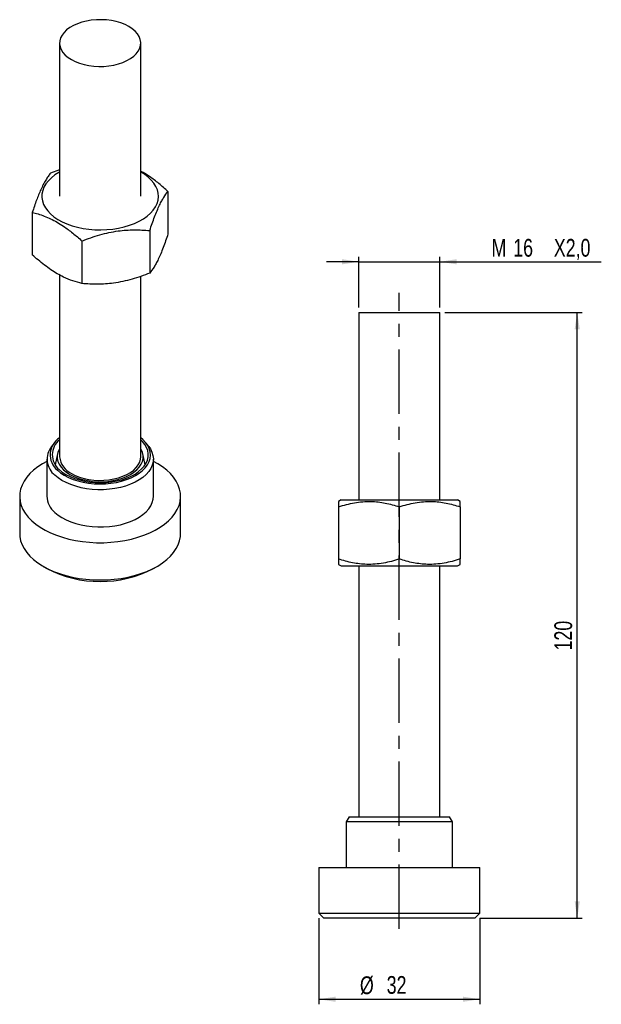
# Model space of a CAD drawing. Extents: x 59 to 174, y 97 to 292.
import ezdxf

# ---------------------------------------------------------------- set-up
doc = ezdxf.new("R2010")
doc.units = 0
doc.linetypes.add('CENTERX2', pattern=[20.32, 12.7, -2.54, 2.54, -2.54])
doc.layers.get('0').update_dxf_attribs({"linetype": 'CONTINUOUS'})
doc.styles.add('SLDTEXTSTYLE0', font='TXT', dxfattribs={"width": 0.75})
doc.dimstyles.new('SLDDIMSTYLE0', dxfattribs={"dimtxt": 3.5, "dimasz": 3.302, "dimexe": 0, "dimexo": 0.0625, "dimgap": 0.875, "dimtad": 1, "dimdec": 3, "dimrnd": 1e-09, "dimzin": 12, "dimtxsty": 'SLDTEXTSTYLE0', "dimsah": 1, "dimcen": 0.09, "dimazin": 3, "dimtfac": 1, "dimtdec": 3, "dimtmove": 0, "dimatfit": 3, "dimtolj": 1, "dimtzin": 12})
doc.dimstyles.new('SLDDIMSTYLE1', dxfattribs={"dimtxt": 3.5, "dimasz": 3.302, "dimexe": 0, "dimexo": 0.0625, "dimgap": 0.875, "dimtad": 1, "dimdec": 0, "dimrnd": 1e-09, "dimzin": 12, "dimtxsty": 'SLDTEXTSTYLE0', "dimsah": 1, "dimcen": 0.09, "dimazin": 3, "dimtfac": 1, "dimtdec": 0, "dimtofl": 0, "dimtmove": 0, "dimatfit": 3, "dimtolj": 1, "dimtzin": 12})

# ---------------------------------------------------------------- blocks, each defined once
blk = doc.blocks.new('_D')
at = {"color": 179, "linetype": 'CONTINUOUS'}
for p, q in [((126.18, 234.99), (126.18, 244.99)), ((142.18, 234.99), (142.18, 244.99)), ((126.18, 243.99), (119.83, 243.99)), ((126.18, 243.99), (142.18, 243.99)), ((142.18, 243.99), (173.98, 243.99))]:
    blk.add_line(p, q, dxfattribs=at)
for points in [[(126.18, 243.99), (122.88, 244.5), (122.88, 243.48)], [(142.18, 243.99), (145.48, 243.48), (145.48, 244.5)]]:
    blk.add_solid(points, dxfattribs=at)
at = {"color": 179, "linetype": 'CONTINUOUS', "char_height": 3.5, "attachment_point": 1, "style": 'SLDTEXTSTYLE0'}
for s, insert in [('M', (152.37, 248.5, 0.1)), ('16', (156.66, 248.5, 0.1)), ('X2,0', (164.67, 248.5, 0.1))]:
    blk.add_mtext(s, dxfattribs=dict(at, insert=insert))
blk = doc.blocks.new('_D_1')
at = {"color": 179, "linetype": 'CONTINUOUS'}
for p, q in [((118.3, 114.49), (118.3, 97.49)), ((150.05, 114.49), (150.05, 97.49)), ((118.3, 98.49), (150.05, 98.49))]:
    blk.add_line(p, q, dxfattribs=at)
for points in [[(118.3, 98.49), (121.61, 97.98), (121.61, 99)], [(150.05, 98.49), (146.75, 99), (146.75, 97.98)]]:
    blk.add_solid(points, dxfattribs=at)
at = {"color": 179, "linetype": 'CONTINUOUS', "char_height": 3.5, "attachment_point": 1, "style": 'SLDTEXTSTYLE0'}
for s, insert in [('%%c', (126.41, 103, 0.1)), ('32', (131.69, 103.06, 0.1))]:
    blk.add_mtext(s, dxfattribs=dict(at, insert=insert))
blk = doc.blocks.new('_D_2')
at = {"color": 179, "linetype": 'CONTINUOUS'}
for p, q in [((143.18, 233.99), (170.28, 233.99)), ((169.28, 114.49), (169.28, 233.99)), ((150.05, 114.49), (170.28, 114.49))]:
    blk.add_line(p, q, dxfattribs=at)
for points in [[(169.28, 233.99), (168.78, 230.69), (169.79, 230.69)], [(169.28, 114.49), (169.79, 117.79), (168.78, 117.79)]]:
    blk.add_solid(points, dxfattribs=at)
at = {"color": 179, "linetype": 'CONTINUOUS', "insert": (164.77, 167.3, 0.1), "char_height": 3.5, "attachment_point": 1, "rotation": 90, "style": 'SLDTEXTSTYLE0'}
blk.add_mtext('120', dxfattribs=at)

msp = doc.modelspace()

# ---------------------------------------------------------------- linework, layer by layer
at = {"color": 7, "linetype": 'CONTINUOUS'}
for p, q in [((67.1571, 287.135), (67.1571, 256.923)), ((83.1571, 256.923), (83.1571, 287.135)), ((67.1571, 262.1), (65.3592, 261.4683)), ((88.5414, 257.8824), (88.5414, 249.4892)), ((61.7729, 253.7418), (61.7729, 245.3485)), ((84.9551, 250.1559), (84.9551, 241.7626)), ((71.5708, 248.0855), (71.5708, 239.6923)), ((67.1571, 241.3889), (67.1571, 205.4809)), ((83.1571, 205.4809), (83.1571, 241.0947)), ((126.18, 233.9904), (126.18, 196.9904)), ((126.18, 233.9904), (142.18, 233.9904)), ((142.18, 196.9904), (142.18, 233.9904)), ((66.0987, 208.2273), (65.5717, 207.5468)), ((84.7426, 207.5468), (84.2155, 208.2273)), ((66.7522, 206.0905), (66.2825, 203.9323)), ((84.0318, 203.9323), (83.5621, 206.0905)), ((64.6571, 205.0726), (64.6571, 197.7238)), ((85.6571, 197.7238), (85.6571, 205.0726)), ((59.2821, 197.7238), (59.2821, 190.3749)), ((91.0321, 190.3749), (91.0321, 197.7238)), ((122.68, 196.9904), (122.18, 196.7017)), ((122.68, 196.9904), (134.18, 196.9904)), ((134.18, 196.9904), (145.68, 196.9904)), ((146.18, 196.7017), (145.68, 196.9904)), ((122.18, 195.6299), (122.18, 185.3509)), ((134.18, 195.6299), (134.18, 185.3509)), ((146.18, 195.6299), (146.18, 185.3509)), ((63.93, 183.8957), (64.6372, 183.4873)), ((85.677, 183.4873), (86.3843, 183.8957)), ((122.18, 184.2791), (122.68, 183.9904)), ((122.68, 183.9904), (134.18, 183.9904)), ((126.18, 183.9904), (126.18, 134.4904)), ((134.18, 183.9904), (145.68, 183.9904)), ((142.18, 134.4904), (142.18, 183.9904)), ((145.68, 183.9904), (146.18, 184.2791)), ((124.2573, 134.4904), (123.68, 133.4904)), ((124.2573, 134.4904), (143.836, 134.4904)), ((143.836, 134.4904), (144.1026, 134.4904)), ((144.68, 133.4904), (144.1026, 134.4904)), ((123.68, 133.4904), (123.68, 124.4904)), ((144.3978, 133.4904), (123.68, 133.4904)), ((144.68, 133.4904), (144.3978, 133.4904)), ((144.68, 124.4904), (144.68, 133.4904)), ((118.305, 124.4904), (118.305, 115.4904)), ((118.305, 124.4904), (149.6283, 124.4904)), ((149.6283, 124.4904), (150.055, 124.4904)), ((150.055, 115.4904), (150.055, 124.4904)), ((118.305, 115.4904), (119.305, 114.4904)), ((118.305, 115.4904), (150.055, 115.4904)), ((149.055, 114.4904), (150.055, 115.4904)), ((149.055, 114.4904), (119.305, 114.4904))]:
    msp.add_line(p, q, dxfattribs=at)
at = {"color": 179, "linetype": 'CENTERX2'}
msp.add_line((134.18, 112.362), (134.18, 237.8552), dxfattribs=at)
at = {"color": 7, "linetype": 'CONTINUOUS', "flags": 128}
for points in [[(80.814, 290.4006), (80.0604, 290.7842), (79.2294, 291.1102), (78.3343, 291.3735), (77.389, 291.5699), (76.4086, 291.6964), (75.4084, 291.751), (74.4042, 291.7328), (73.412, 291.6421), (72.4472, 291.4803), (71.5252, 291.2499), (70.6604, 290.9547), (69.8666, 290.5992), (69.1562, 290.1891), (68.5405, 289.7309), (68.0291, 289.2317), (67.6301, 288.6994), (67.3498, 288.1424), (67.1926, 287.5696), (67.1611, 286.9899), (67.2556, 286.4125), (67.4748, 285.8465), (67.8151, 285.3008), (68.2712, 284.7841), (68.8359, 284.3044), (69.5003, 283.8694), (70.2539, 283.4858), (71.0848, 283.1598), (71.9799, 282.8965), (72.9252, 282.7001), (73.9056, 282.5736), (74.9058, 282.519), (75.91, 282.5372), (76.9023, 282.6279), (77.867, 282.7897), (78.789, 283.0201), (79.6538, 283.3153), (80.4476, 283.6708), (81.158, 284.0809), (81.7738, 284.5391), (82.2852, 285.0383), (82.6842, 285.5706), (82.9644, 286.1275), (83.1216, 286.7004), (83.1532, 287.2801), (83.0586, 287.8575), (82.8395, 288.4235), (82.4992, 288.9691), (82.043, 289.4859), (81.4784, 289.9656), (80.814, 290.4006)], [(67.1571, 261.6922), (67.0254, 261.6173), (66.2324, 261.1098), (65.534, 260.5578), (64.9376, 259.9674), (64.4495, 259.3446), (64.0749, 258.6962), (63.8178, 258.029), (63.6809, 257.3501), (63.6657, 256.6666), (63.7723, 255.9859), (63.9995, 255.3151), (64.345, 254.6613), (64.8052, 254.0315), (65.375, 253.4324), (66.0486, 252.8702), (66.8187, 252.3511), (67.6772, 251.8804), (68.615, 251.4631), (69.6221, 251.1037), (70.6879, 250.806), (71.8011, 250.5732), (72.9499, 250.4076), (74.122, 250.3111), (75.3052, 250.2847), (76.4867, 250.3287), (77.6542, 250.4426), (78.7952, 250.6251), (79.8976, 250.8745), (80.9498, 251.1879), (81.9406, 251.5621), (82.8594, 251.9932), (83.6967, 252.4765), (84.4434, 253.007), (85.0916, 253.5789), (85.6346, 254.1863), (86.0665, 254.8228), (86.3827, 255.4815), (86.58, 256.1554), (86.6562, 256.8375), (86.6104, 257.5205), (86.4433, 258.1972), (86.1565, 258.8604), (85.7532, 259.503), (85.2375, 260.1183), (84.615, 260.6997), (83.8922, 261.241), (83.1571, 261.6922)], [(66.7136, 202.8803), (67.3502, 202.3535), (68.085, 201.8711), (68.9088, 201.4393), (69.8112, 201.0634), (70.7807, 200.7482), (71.8053, 200.4977), (72.8721, 200.3149), (73.9676, 200.2023), (75.078, 200.1611), (76.1895, 200.1921), (77.2879, 200.2946), (78.3596, 200.4675), (79.391, 200.7086), (80.3692, 201.0148), (81.2818, 201.3824), (82.1173, 201.8066), (82.8654, 202.2821), (83.5165, 202.803), (84.0625, 203.3628), (84.4965, 203.9542), (84.8131, 204.5701), (85.0082, 205.2025), (85.0794, 205.8435), (85.0259, 206.4852), (84.8483, 207.1193), (84.5488, 207.7379), (84.1311, 208.3334), (83.6007, 208.898), (83.1571, 209.278)], [(67.0732, 203.0085), (67.6947, 202.4953), (68.4135, 202.0264), (69.2202, 201.6078), (70.1043, 201.245), (71.0543, 200.9428), (72.0578, 200.705), (73.1017, 200.5349), (74.1723, 200.4345), (75.2558, 200.4052), (76.338, 200.4475), (77.4049, 200.5607), (78.4424, 200.7433), (79.4371, 200.9931), (80.376, 201.3066), (81.2468, 201.6799), (82.0383, 202.1081), (82.7401, 202.5856), (83.343, 203.1061), (83.8392, 203.6629), (84.2222, 204.2488), (84.487, 204.856), (84.6302, 205.4767), (84.6499, 206.1027), (84.5459, 206.726), (84.3194, 207.3384), (83.9735, 207.9319), (83.5127, 208.4988), (83.1571, 208.8469)], [(84.7426, 207.5468), (85.0687, 207.0733), (85.3853, 206.4429), (85.582, 205.7965), (85.6564, 205.1416), (85.6078, 204.4859), (85.4366, 203.837), (85.145, 203.2027), (84.7362, 202.5902), (84.2151, 202.0069), (83.5878, 201.4595), (82.8617, 200.9545), (82.0453, 200.4977), (81.1481, 200.0946), (80.1806, 199.7499), (79.1543, 199.4675), (78.0811, 199.2509), (76.9736, 199.1025), (75.8448, 199.0241), (74.708, 199.0167), (73.5764, 199.0802), (72.4633, 199.214), (71.3819, 199.4165), (70.3447, 199.6853), (69.3639, 200.0172), (68.451, 200.4084), (67.6168, 200.8544), (66.871, 201.3497), (66.2223, 201.8887)], [(67.1571, 207.0889), (67.0697, 206.9358), (66.8249, 206.3624), (66.7015, 205.7762), (66.7015, 205.1857), (66.8249, 204.5994), (67.0697, 204.0261), (67.4324, 203.4739), (67.9078, 202.951), (68.4889, 202.465), (69.1672, 202.023)], [(69.1672, 202.023), (69.9329, 201.6314), (70.7747, 201.296), (71.6805, 201.0215), (72.637, 200.8121), (73.6302, 200.6708), (74.6456, 200.5996), (75.6686, 200.5996), (76.6841, 200.6708), (77.6773, 200.8121), (78.6337, 201.0215), (79.5395, 201.296), (80.3814, 201.6314), (81.147, 202.023), (81.8254, 202.465), (82.4065, 202.951), (82.8818, 203.4739), (83.2446, 204.0261), (83.4894, 204.5994), (83.6127, 205.1857), (83.6127, 205.7762), (83.4894, 206.3624), (83.2446, 206.9358), (83.1571, 207.0889)], [(64.6571, 204.5973), (63.8091, 204.1324), (62.8723, 203.5283), (62.0318, 202.8788), (61.2939, 202.189), (60.6646, 201.4642), (60.1486, 200.7101), (59.7502, 199.9327), (59.4723, 199.138), (59.3171, 198.3322), (59.286, 197.5217), (59.379, 196.7127), (59.5956, 195.9116), (59.9339, 195.1248), (60.3913, 194.3582), (60.9644, 193.6181), (61.6485, 192.91)], [(61.6485, 192.91), (62.4383, 192.2396), (63.3277, 191.6122), (64.3096, 191.0325), (65.3765, 190.5053), (66.5199, 190.0345), (67.7309, 189.6239), (69, 189.2767), (70.3173, 188.9956), (71.6725, 188.7828), (73.0549, 188.64), (74.4538, 188.5683), (75.8582, 188.5683), (77.2572, 188.6399), (78.6396, 188.7826), (79.9949, 188.9952), (81.3122, 189.2762), (82.5814, 189.6233), (83.7925, 190.0338), (84.936, 190.5045), (86.003, 191.0317), (86.9851, 191.6112), (87.8746, 192.2386), (88.6646, 192.9089), (89.3489, 193.6169), (89.9221, 194.3571), (90.3797, 195.1236), (90.7182, 195.9104), (90.935, 196.7115), (91.0282, 197.5204), (90.9972, 198.331), (90.8423, 199.1368), (90.5646, 199.9315), (90.1663, 200.709), (89.6505, 201.4631), (89.0214, 202.1879), (88.2837, 202.8778), (87.4433, 203.5274), (86.5067, 204.1315), (85.6571, 204.5973)], [(69.5003, 202.2153), (70.2539, 201.8317), (71.0848, 201.5057), (71.9799, 201.2424), (72.9252, 201.046), (73.9056, 200.9195), (74.9058, 200.8649), (75.91, 200.8831), (76.9023, 200.9738), (77.867, 201.1356), (78.789, 201.366), (79.6538, 201.6612), (80.4476, 202.0167), (81.158, 202.4268), (81.7738, 202.885), (82.2852, 203.3843), (82.6842, 203.9165), (82.9644, 204.4735), (83.1216, 205.0463), (83.1571, 205.4809)], [(66.2223, 194.5399), (66.871, 194.0008), (67.6168, 193.5055), (68.451, 193.0596), (69.3639, 192.6684), (70.3447, 192.3364), (71.3819, 192.0676), (72.4633, 191.8651), (73.5764, 191.7313), (74.708, 191.6678), (75.8448, 191.6753), (76.9736, 191.7537), (78.0811, 191.902), (79.1543, 192.1187), (80.1806, 192.401), (81.1481, 192.7457), (82.0453, 193.1489), (82.8617, 193.6056), (83.5878, 194.1106), (84.2151, 194.658), (84.7362, 195.2414), (85.145, 195.8538), (85.4366, 196.4882), (85.6078, 197.137), (85.6571, 197.7238)], [(59.2821, 190.3749), (59.317, 189.7677), (59.4719, 188.9619), (59.7496, 188.1672), (60.1479, 187.3897), (60.6637, 186.6356), (61.2929, 185.9108), (62.0305, 185.2209), (62.871, 184.5713), (63.8076, 183.9672), (64.833, 183.4132), (65.9392, 182.9137), (67.1175, 182.4726), (68.3588, 182.0933), (69.6533, 181.7789), (70.9908, 181.5317), (72.361, 181.3537), (73.753, 181.2464), (75.156, 181.2105), (76.5591, 181.2463), (77.9511, 181.3535), (79.3213, 181.5314), (80.6589, 181.7784), (81.9535, 182.0928), (83.1949, 182.472), (84.3733, 182.913), (85.4796, 183.4124), (86.5052, 183.9663), (87.4419, 184.5704), (88.2825, 185.2199), (89.0203, 185.9097), (89.6497, 186.6345), (90.1656, 187.3885), (90.5641, 188.166), (90.842, 188.9607), (90.9971, 189.7665), (91.0321, 190.3749)]]:
    msp.add_lwpolyline(points, dxfattribs=at)
at = {"color": 7, "linetype": 'CONTINUOUS'}
for centre, radius, start, end in [((69.2383, 205.9195), 3.951, 121.785431, 230.282536), ((69.4331, 205.8944), 3.7279, 127.627548, 230.725753), ((68.6852, 205.0384), 3.9983, 141.143278, 231.975718), ((71.2019, 205.9097), 4.0675, 186.05139, 245.268742), ((69.0158, 197.8898), 4.3618, 182.180822, 230.175011), ((75.1571, 203.6345), 22.7283, 242.428505, 297.571495)]:
    msp.add_arc(centre, radius, start, end, dxfattribs=at)
for points, knots in [([(65.3592, 261.4683), (65.2042, 261.2678), (64.8944, 260.8666), (64.4172, 260.1253), (63.9311, 259.2502), (63.4626, 258.2753), (63.0195, 257.2308), (62.4596, 255.7885), (62.0485, 254.5634), (61.7729, 253.7418)], [0, 0, 0, 0, 0.132318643, 0.264599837, 0.399840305, 0.535056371, 0.650256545, 0.765474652, 1, 1, 1, 1]), ([(88.5414, 257.8824), (87.9453, 258.4105), (86.7479, 259.4713), (85.1064, 260.6802), (83.903, 261.4555), (83.3227, 261.7561), (83.1571, 261.8418)], [0, 0, 0, 0, 0.33883766, 0.6807005, 0.90890399, 1, 1, 1, 1]), ([(84.9551, 250.1559), (85.11, 250.6229), (85.4199, 251.5569), (85.897, 252.8715), (86.3831, 254.0911), (86.8517, 255.1351), (87.2947, 255.9998), (87.8547, 256.9702), (88.2657, 257.5163), (88.5414, 257.8824)], [0, 0, 0, 0, 0.13231864, 0.26459984, 0.3998403, 0.53505637, 0.65025655, 0.76547465, 1, 1, 1, 1]), ([(61.7729, 253.7418), (62.1526, 253.6428), (62.9334, 253.4394), (64.1359, 253.0218), (65.3836, 252.4883), (66.6514, 251.8213), (68.119, 250.9023), (69.7715, 249.6771), (70.9689, 248.6179), (71.5708, 248.0855)], [0, 0, 0, 0, 0.118770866, 0.24416301, 0.369523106, 0.497977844, 0.62643214, 0.812230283, 1, 1, 1, 1]), ([(71.5708, 248.0855), (72.1491, 248.3082), (73.3054, 248.7535), (75.0861, 249.3156), (76.9003, 249.7685), (78.649, 250.0735), (80.3026, 250.2394), (82.3922, 250.3267), (83.9263, 250.2244), (84.9551, 250.1559)], [0, 0, 0, 0, 0.13231866, 0.26459987, 0.39984032, 0.53505642, 0.65025653, 0.76547467, 1, 1, 1, 1]), ([(88.5414, 249.4892), (88.3864, 249.0221), (88.0766, 248.0882), (87.5995, 246.7735), (87.1133, 245.554), (86.6448, 244.5099), (86.2017, 243.6453), (85.6418, 242.6749), (85.2307, 242.1288), (84.9551, 241.7626)], [0, 0, 0, 0, 0.13231865, 0.26459991, 0.39984035, 0.53505644, 0.65025655, 0.76547468, 1, 1, 1, 1]), ([(71.5708, 239.6923), (70.9748, 239.8531), (69.7774, 240.1762), (68.1356, 240.8533), (66.6834, 241.6188), (65.4263, 242.4042), (64.1674, 243.3151), (62.9437, 244.3018), (62.1526, 245.009), (61.7729, 245.3485)], [0, 0, 0, 0, 0.185953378, 0.373566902, 0.498804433, 0.624041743, 0.752617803, 0.881229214, 1, 1, 1, 1]), ([(84.9551, 241.7626), (84.3768, 241.5399), (83.2205, 241.0946), (81.4398, 240.5325), (79.6256, 240.0797), (77.8769, 239.7746), (76.2233, 239.6088), (74.1337, 239.5215), (72.5995, 239.6237), (71.5708, 239.6923)], [0, 0, 0, 0, 0.13231864, 0.26459988, 0.39984034, 0.53505639, 0.65025656, 0.76547466, 1, 1, 1, 1]), ([(122.18, 195.6299), (122.6984, 195.7931), (123.7352, 196.1194), (125.3317, 196.4704), (126.9583, 196.6815), (128.526, 196.7233), (130.009, 196.6148), (131.4085, 196.3926), (132.8018, 196.0666), (133.7206, 195.7755), (134.18, 195.6299)], [0, 0, 0, 0, 0.13230653, 0.26457562, 0.39980368, 0.53500738, 0.65019694, 0.76540451, 0.88269092, 1, 1, 1, 1]), ([(122.18, 196.7004), (122.18, 196.6869), (122.18, 196.6592), (122.18, 196.4254), (122.18, 196.0845), (122.18, 195.7774), (122.18, 195.6299)], [0, 0, 0, 0, 0.24819705, 0.50531029, 0.76249428, 1, 1, 1, 1]), ([(134.18, 195.6299), (134.6984, 195.7931), (135.7352, 196.1194), (137.3317, 196.4704), (138.9583, 196.6815), (140.526, 196.7233), (142.009, 196.6148), (143.4085, 196.3926), (144.8018, 196.0666), (145.7206, 195.7755), (146.18, 195.6299)], [0, 0, 0, 0, 0.13230652, 0.26457559, 0.39980366, 0.53500734, 0.65019695, 0.7654045, 0.88269092, 1, 1, 1, 1]), ([(146.18, 195.6299), (146.18, 195.777), (146.18, 196.0794), (146.18, 196.4218), (146.18, 196.6365), (146.18, 196.7258), (146.18, 196.7002), (146.18, 196.6998)], [0, 0, 0, 0, 0.23753866, 0.48831971, 0.73903666, 0.99594282, 1, 1, 1, 1]), ([(122.18, 185.3509), (122.18, 185.2038), (122.18, 184.9014), (122.18, 184.559), (122.18, 184.3443), (122.18, 184.255), (122.18, 184.2806), (122.18, 184.281)], [0, 0, 0, 0, 0.23753866, 0.4883197, 0.73903665, 0.99594282, 1, 1, 1, 1]), ([(134.18, 185.3509), (133.6615, 185.1877), (132.6248, 184.8615), (131.0283, 184.5104), (129.4017, 184.2993), (127.834, 184.2575), (126.351, 184.366), (124.9514, 184.5882), (123.5582, 184.9142), (122.6394, 185.2053), (122.18, 185.3509)], [0, 0, 0, 0, 0.13230651, 0.26457563, 0.39980369, 0.53500736, 0.65019697, 0.76540451, 0.88269093, 1, 1, 1, 1]), ([(146.18, 185.3509), (145.6615, 185.1877), (144.6248, 184.8615), (143.0283, 184.5104), (141.4017, 184.2993), (139.834, 184.2575), (138.351, 184.366), (136.9514, 184.5882), (135.5582, 184.9142), (134.6394, 185.2053), (134.18, 185.3509)], [0, 0, 0, 0, 0.13230652, 0.26457566, 0.39980371, 0.5350074, 0.65019695, 0.76540452, 0.88269093, 1, 1, 1, 1]), ([(146.18, 184.2804), (146.18, 184.294), (146.18, 184.3216), (146.18, 184.5554), (146.18, 184.8963), (146.18, 185.2034), (146.18, 185.3509)], [0, 0, 0, 0, 0.24819702, 0.50531031, 0.76249429, 1, 1, 1, 1])]:
    msp.add_open_spline(points, degree=3, knots=knots, dxfattribs=at)

# ---------------------------------------------------------------- dimensions: what is measured, and where the dimension line sits
at = {"color": 179, "linetype": 'CONTINUOUS'}
for base, p1, p2, text, dimstyle, picture, middle in [((142.18, 243.9904), (126.18, 233.9904), (142.18, 233.9904), 'M<>X2,0', 'SLDDIMSTYLE0', '_D', (163.1738, 243.9904)), ((150.055, 98.4904), (118.305, 115.4904), (150.055, 115.4904), '%%c<>', 'SLDDIMSTYLE1', '_D_1', (133.0562, 98.4904))]:
    dim = msp.add_linear_dim(base=base, p1=p1, p2=p2, text=text, dimstyle=dimstyle, dxfattribs=at)
    dim.commit()
    dim.dimension.update_dxf_attribs({"geometry": picture, "text_midpoint": middle, "dimtype": 160})
dim = msp.add_linear_dim(base=(169.2840809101, 233.9904079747), p1=(149.05499315, 114.4904079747), p2=(142.17999315, 233.9904079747), angle=90, dimstyle='SLDDIMSTYLE1', dxfattribs=at)
dim.commit()
dim.dimension.update_dxf_attribs({"geometry": '_D_2', "text_midpoint": (169.2840809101, 172.6015591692), "dimtype": 160})

doc.saveas('drawing.dxf')
